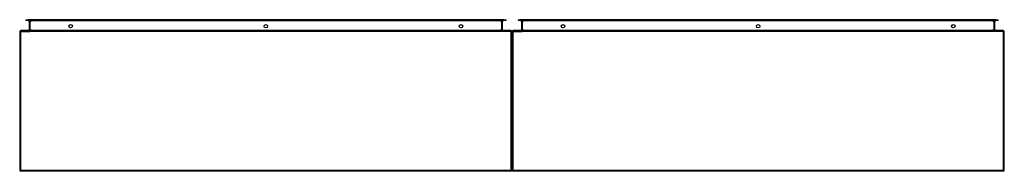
# Model space of a CAD drawing. Header units: inches. Extents: x 57.2 to 141.2, y 44.2 to 57.1.
import ezdxf

# ---------------------------------------------------------------- set-up
doc = ezdxf.new("R2010")
doc.units = ezdxf.units.IN
doc.header["$MEASUREMENT"] = 0
doc.layers.add('Visible Edges(ANSI)', color=7, linetype='Continuous', lineweight=25)
doc.layers.add('Visible Tangent Edges(ANSI)', color=7, linetype='Continuous', lineweight=25)

msp = doc.modelspace()

# ---------------------------------------------------------------- linework, layer by layer
at = {"layer": 'Visible Edges(ANSI)'}
for p, q in [((57.75, 57.133), (57.947, 57.133)), ((57.75, 57.133), (57.75, 57.065)), ((98.529, 57.133), (57.947, 57.133)), ((98.529, 57.133), (98.726, 57.133)), ((98.726, 57.065), (98.726, 57.133)), ((99.75, 57.133), (99.947, 57.133)), ((99.75, 57.133), (99.75, 57.065)), ((140.529, 57.133), (99.947, 57.133)), ((140.529, 57.133), (140.726, 57.133)), ((140.726, 57.065), (140.726, 57.133)), ((57.947, 57.065), (57.75, 57.065)), ((57.947, 57.065), (98.529, 57.065)), ((58.036, 57.034), (58.036, 56.247)), ((98.44, 56.247), (98.44, 57.034)), ((98.726, 57.065), (98.529, 57.065)), ((99.947, 57.065), (99.75, 57.065)), ((99.947, 57.065), (140.529, 57.065)), ((100.036, 57.034), (100.036, 56.247)), ((140.44, 56.247), (140.44, 57.034)), ((140.726, 57.065), (140.529, 57.065)), ((57.238, 56.117), (57.238, 44.315)), ((99.139, 56.216), (57.337, 56.216)), ((99.238, 44.315), (99.238, 56.117)), ((99.238, 56.117), (99.238, 44.315)), ((141.139, 56.216), (99.337, 56.216)), ((141.238, 44.315), (141.238, 56.117)), ((99.139, 44.216), (57.337, 44.216)), ((141.139, 44.216), (99.337, 44.216))]:
    msp.add_line(p, q, dxfattribs=at)
for centre in [(61.586, 56.572), (78.238, 56.572), (94.889, 56.572), (103.586, 56.572), (120.238, 56.572), (136.889, 56.572)]:
    msp.add_circle(centre, 0.145, dxfattribs=at)
for centre, radius, start, end in [((58.005, 57.034), 0.031, 0, 90), ((98.471, 57.034), 0.031, 90, 180), ((100.005, 57.034), 0.031, 0, 90), ((140.471, 57.034), 0.031, 90, 180), ((57.337, 56.117), 0.099, 90, 180), ((58.005, 56.247), 0.031, 270, 0), ((98.471, 56.247), 0.031, 180, 270), ((99.139, 56.117), 0.099, 0, 90), ((99.337, 56.117), 0.099, 90, 180), ((100.005, 56.247), 0.031, 270, 0), ((140.471, 56.247), 0.031, 180, 270), ((141.139, 56.117), 0.099, 0, 90), ((57.337, 44.315), 0.099, 180, 270), ((99.139, 44.315), 0.099, 270, 0), ((99.337, 44.315), 0.099, 180, 270), ((141.139, 44.315), 0.099, 270, 0)]:
    msp.add_arc(centre, radius, start, end, dxfattribs=at)
at = {"layer": 'Visible Tangent Edges(ANSI)'}
for p, q in [((57.947, 57.065), (57.947, 57.133)), ((98.529, 57.133), (98.529, 57.065)), ((99.947, 57.065), (99.947, 57.133)), ((140.529, 57.133), (140.529, 57.065)), ((58.135, 57.034), (58.036, 57.034)), ((58.135, 57.065), (58.135, 57.034)), ((58.135, 56.247), (58.135, 57.034)), ((58.135, 57.034), (58.236, 57.034)), ((98.24, 57.034), (58.236, 57.034)), ((98.24, 57.034), (98.341, 57.034)), ((98.341, 57.065), (98.341, 57.034)), ((98.44, 57.034), (98.341, 57.034)), ((98.341, 57.034), (98.341, 56.247)), ((100.135, 57.034), (100.036, 57.034)), ((100.135, 57.065), (100.135, 57.034)), ((100.135, 56.247), (100.135, 57.034)), ((100.135, 57.034), (100.236, 57.034)), ((140.24, 57.034), (100.236, 57.034)), ((140.24, 57.034), (140.341, 57.034)), ((140.341, 57.065), (140.341, 57.034)), ((140.44, 57.034), (140.341, 57.034)), ((140.341, 57.034), (140.341, 56.247)), ((57.337, 56.117), (57.238, 56.117)), ((57.337, 56.117), (57.337, 56.216)), ((57.337, 44.315), (57.337, 56.117)), ((57.337, 56.117), (58.104, 56.117)), ((58.036, 56.247), (58.135, 56.247)), ((99.139, 56.117), (58.104, 56.117)), ((58.135, 56.247), (58.135, 56.216)), ((58.236, 56.247), (58.135, 56.247)), ((58.236, 56.247), (98.24, 56.247)), ((98.341, 56.247), (98.24, 56.247)), ((98.341, 56.247), (98.341, 56.216)), ((98.341, 56.247), (98.44, 56.247)), ((99.139, 56.216), (99.139, 56.117)), ((99.238, 56.117), (99.139, 56.117)), ((99.139, 56.117), (99.139, 44.315)), ((99.337, 56.117), (99.238, 56.117)), ((99.337, 56.117), (99.337, 56.216)), ((99.337, 44.315), (99.337, 56.117)), ((99.337, 56.117), (100.104, 56.117)), ((100.036, 56.247), (100.135, 56.247)), ((141.139, 56.117), (100.104, 56.117)), ((100.135, 56.247), (100.135, 56.216)), ((100.236, 56.247), (100.135, 56.247)), ((100.236, 56.247), (140.24, 56.247)), ((140.341, 56.247), (140.24, 56.247)), ((140.341, 56.247), (140.341, 56.216)), ((140.341, 56.247), (140.44, 56.247)), ((141.139, 56.216), (141.139, 56.117)), ((141.238, 56.117), (141.139, 56.117)), ((141.139, 56.117), (141.139, 44.315)), ((57.238, 44.315), (57.337, 44.315)), ((57.337, 44.216), (57.337, 44.315)), ((57.337, 44.315), (99.139, 44.315)), ((99.139, 44.315), (99.238, 44.315)), ((99.139, 44.315), (99.139, 44.216)), ((99.238, 44.315), (99.337, 44.315)), ((99.337, 44.216), (99.337, 44.315)), ((99.337, 44.315), (141.139, 44.315)), ((141.139, 44.315), (141.238, 44.315)), ((141.139, 44.315), (141.139, 44.216))]:
    msp.add_line(p, q, dxfattribs=at)

doc.saveas('drawing.dxf')
